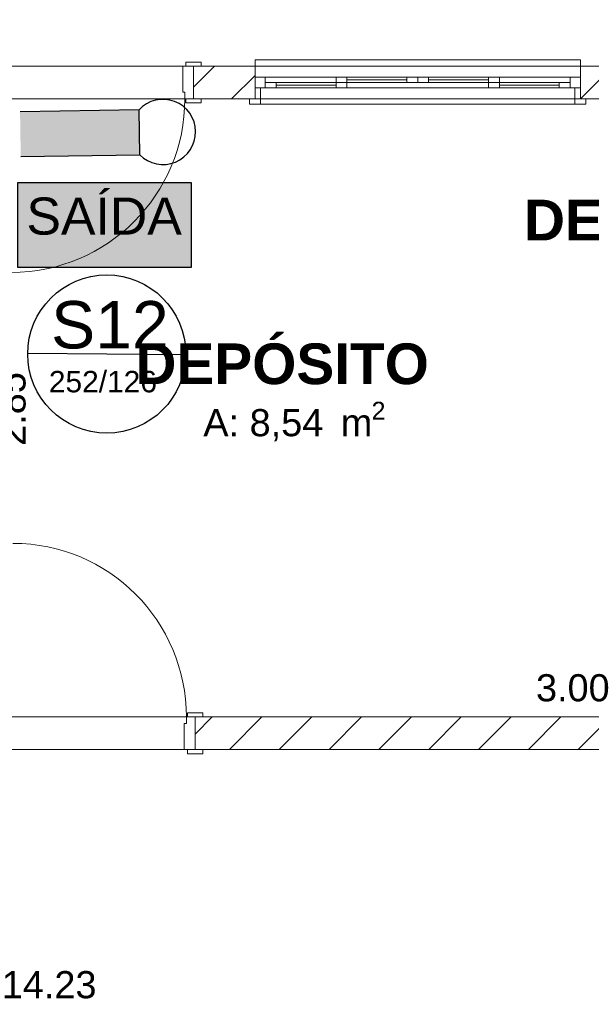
# Model space of a CAD drawing. Header units: millimetres. Extents: x 2826 to 3034, y 1533 to 1590.
# Tile 149 of 248: x 2991.01 to 2993.64, y 1552.79 to 1557.32. Entities that reach past the tile are written whole.
import ezdxf
from ezdxf.enums import TextEntityAlignment as Align

# ---------------------------------------------------------------- set-up
doc = ezdxf.new("R2010")
doc.units = ezdxf.units.MM
doc.linetypes.add('CONTINU', pattern=[0])
doc.layers.add('_Caneta_No__220', color=7, linetype='Continuous', lineweight=15, true_color=0x8a8a8a)
for name, color, linetype in [('ARQ-TXT-1_100', 10, 'Continuous'), ('ILUMINAÇÃO DE EMERGÊNCIA', 5, 'Continuous'), ('SETAS', 7, 'Continuous')]:
    doc.layers.add(name, color=color, linetype=linetype)
doc.styles.add('ESTILO_GERADO_1', font='arialbd.ttf')
doc.styles.add('ESTILO_GERADO_2', font='arial.ttf')
doc.styles.get("Standard").update_dxf_attribs({"font": 'arial.ttf'})
doc.styles.add('style1', font='arial.ttf')
pattern_1 = [(45, (0.02328, 0.61931), (-0.1149048, 0.1149048), [])]

# ---------------------------------------------------------------- blocks, each defined once
blk = doc.blocks.new('WECFRX')
at = {"layer": 'SETAS'}
blk.add_hatch(color=3, dxfattribs=at).paths.add_polyline_path([(0, 8.294), (0, 0), (16.939, 0), (16.939, 8.294)])
at = {"layer": 'SETAS', "color": 3}
blk.add_lwpolyline([(0, 8.294), (16.939, 8.294), (16.939, 0), (0, 0)], close=True, dxfattribs=at)
at = {"insert": (8.445, 6.819), "char_height": 3.62283, "width": 34.23573, "attachment_point": 2}
blk.add_mtext('{\\fArial|b0|i0|c0|p34;SAÍDA}', dxfattribs=at)
blk = doc.blocks.new('ILUM.DE EMERGÊNCIA')
blk.add_hatch(color=256).paths.add_polyline_path([(-0.6826, 0.2465), (-0.6826, -0.0166), (0.0155, -0.0166), (0.0155, 0.2465)])
for p, q in [((0.0155, 0.2465), (-0.6826, 0.2465)), ((0.0155, -0.0166), (0.0155, 0.2465)), ((-0.6826, -0.0166), (0.0155, -0.0166))]:
    blk.add_line(p, q)
blk.add_arc((0.1542, 0.115), 0.1912, 223.47812, 136.52188)
blk = doc.blocks.new('A$Cdd268059')
at = {"layer": '_Caneta_No__220'}
h = blk.add_hatch(dxfattribs=at)
h.set_pattern_fill('TIJOLO_COMUM_0005', color=256, style=0, pattern_type=2)
h.set_pattern_definition(pattern_1)
h.paths.add_polyline_path([(5.7397, 10.4171), (5.4559, 10.4171), (5.4559, 10.2671), (5.7397, 10.2671)])
h = blk.add_hatch(dxfattribs=at)
h.set_pattern_fill('TIJOLO_COMUM_0005', color=256, style=0, pattern_type=2)
h.set_pattern_definition(pattern_1)
h.paths.add_polyline_path([(7.2397, 10.4171), (7.2397, 10.2671), (7.8753, 10.2671), (7.8753, 10.4171)])
h = blk.add_hatch(dxfattribs=at)
h.set_pattern_fill('TIJOLO_COMUM_0005', color=256, style=0, pattern_type=2)
h.set_pattern_definition([(45, (0.02328, 0.61931), (-0.1149048, 0.1149048), [])])
h.paths.add_polyline_path([(5.4631, 7.4193), (5.4631, 7.2693), (9.1615, 7.2693), (9.1615, 7.4193)])
for p, q in [((5.4909, 10.4361), (5.4209, 10.4361)), ((5.4209, 10.4361), (5.4209, 10.4171)), ((5.4909, 10.4171), (5.4909, 10.4361)), ((5.7397, 10.4171), (5.7397, 10.4471)), ((5.7397, 10.4471), (7.2397, 10.4471)), ((7.2397, 10.4471), (7.2397, 10.4171)), ((0.8233, 10.4171), (18.8463, 10.4171)), ((5.4059, 10.4171), (5.4059, 10.2971)), ((5.4559, 10.4171), (5.4059, 10.4171)), ((5.4209, 10.4171), (5.4909, 10.4171)), ((5.4559, 10.4171), (5.4909, 10.4171)), ((5.4559, 10.4171), (5.4559, 10.2671)), ((5.4559, 10.2671), (5.4559, 10.4171)), ((5.4559, 10.4171), (5.4559, 10.2671)), ((5.4559, 10.4171), (5.4559, 10.2671)), ((5.4559, 10.4171), (5.4909, 10.4171)), ((5.4559, 10.4171), (5.4909, 10.4171)), ((5.7397, 10.4171), (5.7397, 10.3671)), ((5.7397, 10.4171), (7.2397, 10.4171)), ((5.7397, 10.4171), (5.7397, 10.3671)), ((7.2397, 10.4171), (7.2397, 10.3671)), ((7.2397, 10.4171), (7.2397, 10.3671)), ((5.7397, 10.3671), (5.7397, 10.3171)), ((5.7397, 10.3671), (5.7867, 10.3671)), ((5.7397, 10.3671), (5.7397, 10.3171)), ((5.7397, 10.3671), (5.7397, 10.3171)), ((5.7867, 10.3671), (6.1632, 10.3671)), ((5.7867, 10.3671), (5.7867, 10.3171)), ((5.7867, 10.3421), (5.8367, 10.3421)), ((5.7867, 10.3171), (5.7867, 10.3421)), ((5.8367, 10.3421), (5.8367, 10.3171)), ((5.8367, 10.3421), (6.1132, 10.3421)), ((6.1132, 10.3671), (6.4897, 10.3671)), ((6.1132, 10.3671), (6.1632, 10.3671)), ((6.1132, 10.3421), (6.1132, 10.3671)), ((6.1132, 10.3171), (6.1132, 10.3421)), ((6.1132, 10.3421), (6.1632, 10.3421)), ((6.1632, 10.3421), (6.1132, 10.3421)), ((6.1632, 10.3671), (6.1632, 10.3421)), ((6.1632, 10.3671), (6.4397, 10.3671)), ((6.1632, 10.3546), (6.4397, 10.3546)), ((6.1632, 10.3421), (6.1632, 10.3171)), ((6.4397, 10.3421), (6.1632, 10.3421)), ((6.4397, 10.3421), (6.4397, 10.3671)), ((6.4397, 10.3671), (6.4897, 10.3671)), ((6.4897, 10.3421), (6.4397, 10.3421)), ((6.4897, 10.3671), (6.8662, 10.3671)), ((6.4897, 10.3671), (6.4897, 10.3421)), ((6.4897, 10.3671), (6.5397, 10.3671)), ((6.4897, 10.3421), (6.4897, 10.3671)), ((6.5397, 10.3421), (6.4897, 10.3421)), ((6.5397, 10.3671), (6.5397, 10.3421)), ((6.5397, 10.3671), (6.8162, 10.3671)), ((6.5397, 10.3546), (6.8162, 10.3546)), ((6.8162, 10.3421), (6.5397, 10.3421)), ((6.8162, 10.3671), (7.1927, 10.3671)), ((6.8162, 10.3421), (6.8162, 10.3671)), ((6.8162, 10.3671), (6.8662, 10.3671)), ((6.8662, 10.3421), (6.8162, 10.3421)), ((6.8162, 10.3421), (6.8662, 10.3421)), ((6.8162, 10.3171), (6.8162, 10.3421)), ((6.8662, 10.3671), (6.8662, 10.3421)), ((6.8662, 10.3421), (6.8662, 10.3171)), ((6.8662, 10.3421), (7.1427, 10.3421)), ((7.1427, 10.3171), (7.1427, 10.3421)), ((7.1427, 10.3421), (7.1927, 10.3421)), ((7.1927, 10.3171), (7.1927, 10.3671)), ((7.1927, 10.3671), (7.2397, 10.3671)), ((7.1927, 10.3421), (7.1927, 10.3171)), ((7.2397, 10.3671), (7.2397, 10.3171)), ((7.2397, 10.3671), (7.2397, 10.3171)), ((7.2397, 10.3671), (7.2397, 10.3171)), ((5.4059, 10.2971), (5.4159, 10.2971)), ((5.4159, 10.2971), (5.4159, 10.2671)), ((5.7397, 10.3171), (5.7397, 10.2671)), ((5.7397, 10.2671), (5.7397, 10.3171)), ((5.7397, 10.3171), (5.7647, 10.3171)), ((5.7867, 10.3171), (5.7397, 10.3171)), ((5.7397, 10.3171), (5.7397, 10.2671)), ((5.7397, 10.3171), (5.7397, 10.2671)), ((5.7647, 10.3171), (5.7647, 10.2671)), ((6.1632, 10.3171), (5.7867, 10.3171)), ((5.8367, 10.3171), (5.7867, 10.3171)), ((5.8367, 10.3296), (6.1132, 10.3296)), ((6.1132, 10.3171), (5.8367, 10.3171)), ((6.4897, 10.3171), (6.1132, 10.3171)), ((6.1632, 10.3171), (6.1132, 10.3171)), ((6.8662, 10.3171), (6.4897, 10.3171)), ((7.1927, 10.3171), (6.8162, 10.3171)), ((6.8662, 10.3171), (6.8162, 10.3171)), ((6.8662, 10.3296), (7.1427, 10.3296)), ((7.1427, 10.3171), (6.8662, 10.3171)), ((7.1927, 10.3171), (7.1427, 10.3171)), ((7.2397, 10.3171), (7.1927, 10.3171)), ((7.2147, 10.2671), (7.2147, 10.3171)), ((7.2147, 10.3171), (7.2397, 10.3171)), ((7.2397, 10.3171), (7.2397, 10.2671)), ((7.2397, 10.3171), (7.2397, 10.2671)), ((7.2397, 10.3171), (7.2397, 10.2671)), ((7.2397, 10.3171), (7.2397, 10.2671)), ((7.4708, 10.2671), (4.4708, 10.2671)), ((5.4159, 10.2671), (5.4559, 10.2671)), ((5.4909, 10.2671), (5.4209, 10.2671)), ((5.4209, 10.2671), (5.4209, 10.2481)), ((5.4559, 10.2671), (5.4909, 10.2671)), ((5.4559, 10.2671), (5.4909, 10.2671)), ((5.4559, 10.2671), (5.4909, 10.2671)), ((5.4909, 10.2481), (5.4909, 10.2671)), ((5.7397, 10.2671), (5.7147, 10.2671)), ((5.7147, 10.2421), (5.7147, 10.2671)), ((5.7147, 10.2671), (5.7647, 10.2671)), ((5.7397, 10.2671), (5.7147, 10.2671)), ((5.7397, 10.2671), (5.7147, 10.2671)), ((5.7397, 10.2671), (7.2397, 10.2671)), ((5.7647, 10.2671), (5.7397, 10.2671)), ((5.7647, 10.2671), (5.7647, 10.2421)), ((7.2397, 10.2671), (7.2147, 10.2671)), ((7.2147, 10.2671), (7.2647, 10.2671)), ((7.2147, 10.2421), (7.2147, 10.2671)), ((7.2397, 10.2671), (7.2647, 10.2671)), ((7.2397, 10.2671), (7.2647, 10.2671)), ((7.2397, 10.2671), (7.2647, 10.2671)), ((7.2647, 10.2671), (7.2647, 10.2421)), ((5.4209, 10.2481), (5.4909, 10.2481)), ((5.7647, 10.2421), (5.7147, 10.2421)), ((5.7647, 10.2421), (7.2147, 10.2421)), ((7.2647, 10.2421), (7.2147, 10.2421)), ((4.4708, 7.4193), (7.4708, 7.4193)), ((5.4231, 7.3893), (5.4231, 7.4193)), ((5.4231, 7.4193), (5.4631, 7.4193)), ((5.4281, 7.4383), (5.4981, 7.4383)), ((5.4281, 7.4193), (5.4281, 7.4383)), ((5.4981, 7.4193), (5.4281, 7.4193)), ((5.4631, 7.4193), (5.4981, 7.4193)), ((5.4631, 7.2693), (5.4631, 7.4193)), ((5.4631, 7.4193), (5.4631, 7.2693)), ((5.4631, 7.2693), (5.4631, 7.4193)), ((5.4631, 7.2693), (5.4631, 7.4193)), ((5.4631, 7.4193), (5.4981, 7.4193)), ((5.4631, 7.4193), (5.4981, 7.4193)), ((5.4981, 7.4383), (5.4981, 7.4193)), ((5.4131, 7.2693), (5.4131, 7.3893)), ((5.4131, 7.3893), (5.4231, 7.3893)), ((18.6963, 7.2693), (4.4708, 7.2693)), ((5.4631, 7.2693), (5.4131, 7.2693)), ((5.4281, 7.2693), (5.4981, 7.2693)), ((5.4281, 7.2503), (5.4281, 7.2693)), ((5.4631, 7.2693), (5.4981, 7.2693)), ((5.4631, 7.2693), (5.4981, 7.2693)), ((5.4631, 7.2693), (5.4981, 7.2693)), ((5.4981, 7.2693), (5.4981, 7.2503)), ((5.4981, 7.2503), (5.4281, 7.2503))]:
    blk.add_line(p, q, dxfattribs=at)
blk.add_lwpolyline([(0.8316, 1.8193), (18.8463, 1.8193), (18.8502, 0.0414), (25.1638, 0.0553), (25.1638, 1.8193), (41.007, 1.8193), (41.007, 17.3869), (31.0212, 17.3869), (31.0212, 11.6171), (18.8463, 11.6171), (18.8463, 10.4171), (0.8316, 10.4171)], close=True, dxfattribs=at)
for points in [[(5.7397, 10.4171), (5.4559, 10.4171)], [(7.8753, 10.4171), (7.2397, 10.4171)], [(5.4559, 10.2671), (5.7397, 10.2671)], [(7.2397, 10.2671), (7.4708, 10.2671)], [(7.4708, 7.4193), (5.4631, 7.4193)], [(5.4631, 7.2693), (9.2709, 7.2693)]]:
    blk.add_lwpolyline(points, dxfattribs=at)
for centre, start, end in [((4.6159, 10.2671), 270, 0), ((4.6231, 7.4193), 0, 90)]:
    blk.add_arc(centre, 0.8, start, end, dxfattribs=at)
for s, height, style, p in [('DEP. DE ALIMENTO', 0.1875, 'ESTILO_GERADO_1', (6.9799, 9.6147)), ('DEPÓSITO', 0.1875, 'ESTILO_GERADO_1', (5.1878, 8.9527)), ('2', 0.0825, 'ESTILO_GERADO_2', (6.277, 8.7889)), ('A: 8,54', 0.125, 'ESTILO_GERADO_2', (5.501, 8.7127)), (' m', 0.125, 'ESTILO_GERADO_2', (6.0864, 8.7127))]:
    blk.add_text(s, height=height, dxfattribs=dict(at, style=style)).set_placement(p)
at = {"layer": '_Caneta_No__220', "insert": (4.6195, 8.8382), "char_height": 0.125, "attachment_point": 5, "rotation": 90, "style": 'ESTILO_GERADO_2'}
blk.add_mtext('\\A1;2.85', dxfattribs=at)
at = {"layer": '_Caneta_No__220', "char_height": 0.125, "attachment_point": 5, "style": 'ESTILO_GERADO_2'}
for s, insert in [('\\A1;3.00', (7.2051, 7.5531)), ('\\A1;14.23', (4.79, 6.1853))]:
    blk.add_mtext(s, dxfattribs=dict(at, insert=insert))
at = {"layer": '_Caneta_No__220', "style": 'ESTILO_GERADO_2'}
for p in [(34.4309, 10.5457), (35.0309, 10.5457)]:
    blk.add_attdef('txt', text='', height=0.12, dxfattribs=at).set_placement(p, align=Align.MIDDLE_CENTER)
blk.add_attdef('txt', text='', height=0.12, rotation=90, dxfattribs=at).set_placement((1.2958, 6.4033), align=Align.MIDDLE_CENTER)

msp = doc.modelspace()

# ---------------------------------------------------------------- linework, layer by layer
at = {"layer": 'ARQ-TXT-1_100', "linetype": 'CONTINU'}
msp.add_line((2991.7735, 1555.7818, 400.8085), (2991.0445, 1555.7879, 400.8085), dxfattribs=at)
msp.add_circle((2991.409, 1555.7849, 400.8085), 0.3645, dxfattribs=at)

# ---------------------------------------------------------------- block references
at = {"layer": 'ILUMINAÇÃO DE EMERGÊNCIA', "color": 251, "xscale": 0.7861180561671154, "yscale": 0.7861180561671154, "zscale": 0.7861180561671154, "rotation": 0.8895132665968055}
msp.add_blockref('ILUM.DE EMERGÊNCIA', (2991.5487, 1556.7156), dxfattribs=at)
at = {"layer": 'SETAS', "color": 251, "xscale": 0.04718285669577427, "yscale": 0.04718285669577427, "zscale": 0.04718285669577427}
msp.add_blockref('WECFRX', (2990.9984, 1556.1841), dxfattribs=at)

# ---------------------------------------------------------------- texts
at = {"style": 'style1'}
for s, height, p in [('S12', 0.21837, (2991.1522, 1555.8105, 400.8085)), ('252/126', 0.09866, (2991.1421, 1555.6083, 400.8085))]:
    msp.add_text(s, height=height, dxfattribs=at).set_placement(p)

# ---------------------------------------------------------------- next in the draw order: block references
msp.add_blockref('A$Cdd268059', (2986.3533, 1546.6934))

doc.saveas('drawing.dxf')
